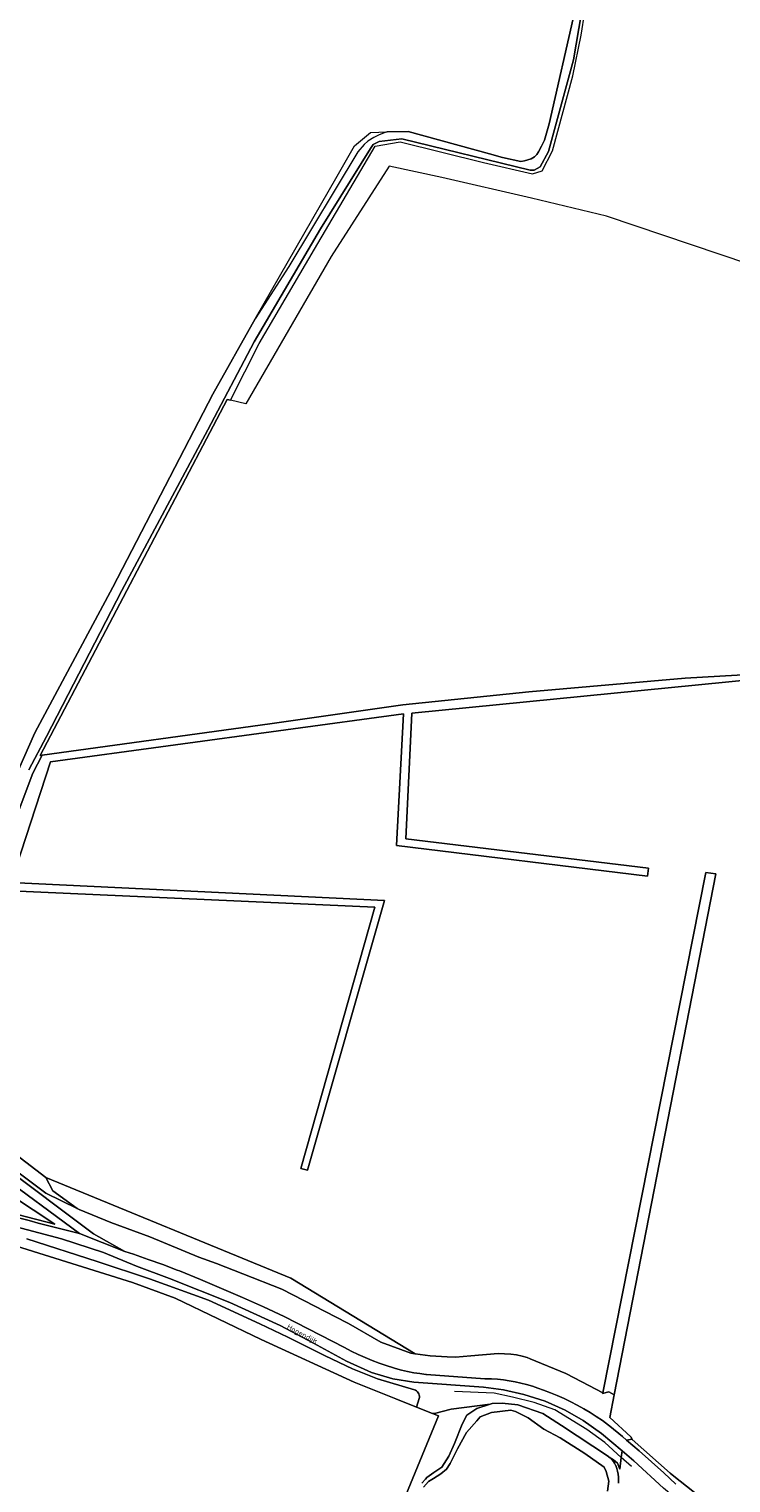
# Model space of a CAD drawing. Header units: metres. Extents: x 178952 to 185583, y 415201 to 419317.
# Tile 102 of 165: x 182157 to 182405, y 417332 to 417845. Entities that reach past the tile are written whole.
import ezdxf
from ezdxf.enums import TextEntityAlignment as Align

# ---------------------------------------------------------------- set-up
doc = ezdxf.new("R2010")
doc.units = ezdxf.units.M
for name, color, linetype, lineweight in [('B-XX-GR-BEPLANTING_CULTUUR_BOSPLANTSOEN-GV', 253, 'Continuous', 18), ('B-XX-GR-GRAS-GV', 253, 'Continuous', 13), ('B-XX-GR-HAAG-G', 253, 'GR-HAAG1', 13), ('B-XX-OG-TERREIN_CULTUURSCHEIDING-GV', 253, 'Continuous', 18), ('B-XX-OG-TOPOGRAFIE-T18', 253, 'Continuous', 18), ('B-XX-OG-WATER-GV', 253, 'Continuous', 18), ('B-XX-OG-WATER_SLOOT-GV', 253, 'Continuous', 18), ('B-XX-OG-WEG-GV', 253, 'Continuous', 18), ('B-XX-VH-ONVERHARD-GV', 253, 'Continuous', 18), ('B-XX-VH-VERHARDING_HALFVERHARDING_GRIND-GV', 251, 'Continuous', 18)]:
    doc.layers.add(name, color=color, linetype=linetype, lineweight=lineweight)
doc.styles.add('NLCS-ISO-M-T18', font='NLCS-ISO.ttf', dxfattribs={"height": 1.8})
doc.linetypes.add('GR-HAAG1', pattern='A,6,[176,NLCS.SHX,S=0.125,R=0,X=0,Y=0],-2', length=8)

msp = doc.modelspace()

# ---------------------------------------------------------------- linework, layer by layer
at = {"layer": 'B-XX-GR-BEPLANTING_CULTUUR_BOSPLANTSOEN-GV'}
for points in [[(182413.395, 417617.098), (182388.971, 417615.763), (182333.717, 417610.825), (182289.2, 417606.25), (182242.21, 417599.582), (182161.749, 417588.474), (182158.441, 417582.138), (182148.782, 417556.486)], [(182150.74, 417540.619), (182279.249, 417534.879), (182253.08, 417442.524), (182255.411, 417441.991), (182282.712, 417537.21), (182150.804, 417543.602), (182164.649, 417586.149), (182289.331, 417603.16), (182286.907, 417556.653), (182375.587, 417545.822), (182375.988, 417548.624), (182290.231, 417559.031), (182292.333, 417603.36), (182413.913, 417615.368)], [(182147.871, 417445.208), (182162.981, 417433.863), (182174.064, 417428.481), (182165.504, 417434.661), (182163.048, 417439.352), (182143.735, 417454.162)], [(182146.651, 417444.36), (182179.801, 417419.531), (182190.891, 417413.281), (182193.941, 417412.271), (182199.132, 417410.485), (182204.298, 417408.623), (182209.435, 417406.686), (182210.176, 417406.388), (182217.654, 417403.327), (182225.102, 417400.192), (182232.519, 417396.983), (182239.903, 417393.701), (182247.255, 417390.347), (182268.578, 417379.352), (182270.952, 417378.109), (182273.363, 417376.937), (182275.807, 417375.837), (182278.283, 417374.811), (182280.789, 417373.859), (182283.322, 417372.983), (182285.88, 417372.182), (182286.56, 417371.983), (182288.682, 417371.403), (182290.824, 417370.9), (182292.983, 417370.475), (182295.155, 417370.129), (182297.339, 417369.862), (182297.522, 417369.844), (182318.131, 417368.311), (182318.41, 417368.31), (182320.506, 417368.26), (182322.6, 417368.131), (182324.687, 417367.921), (182326.764, 417367.632), (182328.829, 417367.264), (182330.878, 417366.818), (182332.909, 417366.293), (182334.918, 417365.692), (182336.903, 417365.014), (182338.861, 417364.262), (182341.311, 417363.359), (182343.732, 417362.381), (182346.122, 417361.33), (182348.479, 417360.206), (182350.8, 417359.01), (182353.084, 417357.743), (182355.327, 417356.408), (182357.529, 417355.004), (182359.687, 417353.533), (182361.798, 417351.998), (182362.276, 417351.636), (182366.761, 417347.928), (182368.247, 417346.676), (182370.144, 417346.96), (182369.675, 417347.817), (182362.279, 417354.597), (182363.842, 417362.618), (182361.924, 417363.735), (182359.713, 417363.107), (182359.778, 417363.308), (182352.352, 417367.231), (182346.733, 417370.2), (182334.203, 417375.327), (182333.041, 417375.802), (182331.266, 417376.285), (182329.34, 417376.81), (182327.261, 417376.965), (182322.855, 417377.292), (182313.152, 417376.401), (182307.8, 417375.91), (182304.801, 417376.068), (182298.8, 417376.384), (182293.549, 417377.101), (182292.717, 417377.214), (182291.956, 417377.318), (182281.422, 417381.302), (182270.012, 417387.847), (182269.464, 417388.049), (182246.427, 417400.014), (182232.555, 417405.411), (182223.287, 417409.054), (182217.046, 417411.279), (182199.744, 417418.457), (182186, 417423.464), (182174.765, 417428.141), (182174.064, 417428.481), (182162.981, 417433.863), (182147.871, 417445.208)], [(182152.953, 417426.33), (182166.136, 417422.889), (182150.87, 417433.074)], [(182156.338, 417417.709), (182181.15, 417409.766), (182199.665, 417403.569), (182220.429, 417396.132), (182238.624, 417387.721), (182248.465, 417383.029), (182261.692, 417376.441), (182271.382, 417371.829), (182280.25, 417368.355), (182293.243, 417364.399), (182293.654, 417364.247), (182294.03, 417364.024), (182294.359, 417363.735), (182294.63, 417363.392), (182294.835, 417363.005), (182294.966, 417362.587), (182295.019, 417362.153), (182294.992, 417361.716), (182294.906, 417361.351), (182293.959, 417358.34), (182299.675, 417356.109), (182300.316, 417356.004), (182306.223, 417357.638), (182320.024, 417359.327), (182320.734, 417359.561), (182324.283, 417359.702), (182329.784, 417359.145), (182338.659, 417356.053), (182345.218, 417351.854), (182361.785, 417340.876), (182361.884, 417340.811), (182363.577, 417339.689), (182364.985, 417338.566), (182365.883, 417336.394), (182366.348, 417340.548), (182366.611, 417342.893), (182359.401, 417349.031), (182352.901, 417353.552), (182346.521, 417357.192), (182339.451, 417360.391), (182331.92, 417362.81), (182324.731, 417364.392), (182317.7, 417365.31), (182293.041, 417367.07), (182285.571, 417368.262), (182278.061, 417370.571), (182269.281, 417374.531), (182257.631, 417380.952), (182245.851, 417387.151), (182228.041, 417395.261), (182206.651, 417403.731), (182195.079, 417408.083), (182183.326, 417412.959), (182168.503, 417417.772), (182148.495, 417423.031)], [(182295.844, 417331.504), (182297.221, 417332.908), (182297.69, 417333.436), (182300.07, 417335.281), (182302.883, 417337.094), (182305.376, 417341.004), (182307.395, 417345.484), (182310.092, 417352.249), (182311.783, 417355.484), (182315.293, 417357.769), (182320.024, 417359.327), (182306.223, 417357.638), (182300.316, 417356.004), (182299.675, 417356.109), (182301.782, 417355.287), (182288.512, 417323.217)]]:
    msp.add_lwpolyline(points, dxfattribs=at)
msp.add_lwpolyline([(182399.703, 417546.623), (182396.201, 417547.123), (182359.778, 417363.308), (182359.713, 417363.107), (182361.924, 417363.735), (182363.842, 417362.618)], close=True, dxfattribs=at)
at = {"layer": 'B-XX-GR-GRAS-GV'}
for points in [[(182441.49, 417751.723), (182361.122, 417778.847), (182334.668, 417785.21), (182302.968, 417792.465), (182284.327, 417796.484), (182263.789, 417764.56), (182233.629, 417712.591), (182228.283, 417713.844), (182227.08, 417714.126), (182160.975, 417588.367), (182161.749, 417588.474), (182242.21, 417599.582), (182289.2, 417606.25), (182333.717, 417610.825), (182388.971, 417615.763), (182413.395, 417617.098)], [(182413.913, 417615.368), (182292.333, 417603.36), (182290.231, 417559.031), (182375.988, 417548.624), (182375.587, 417545.822), (182286.907, 417556.653), (182289.331, 417603.16), (182164.649, 417586.149), (182150.804, 417543.602), (182282.712, 417537.21), (182255.411, 417441.991), (182253.08, 417442.524), (182279.249, 417534.879), (182150.74, 417540.619)], [(182143.735, 417454.162), (182163.048, 417439.352), (182249.605, 417403.829), (182293.549, 417377.101), (182298.8, 417376.384), (182304.801, 417376.068), (182307.8, 417375.91), (182313.152, 417376.401), (182322.855, 417377.292), (182327.261, 417376.965), (182329.34, 417376.81), (182331.266, 417376.285), (182333.041, 417375.802), (182334.203, 417375.327), (182346.733, 417370.2), (182352.352, 417367.231), (182359.778, 417363.308), (182396.201, 417547.123), (182399.703, 417546.623), (182363.842, 417362.618), (182362.279, 417354.597), (182369.675, 417347.817), (182370.144, 417346.96), (182370.19, 417346.877), (182383.665, 417334.992), (182384.885, 417333.916), (182398.986, 417322.851)], [(182288.512, 417323.217), (182301.782, 417355.287), (182299.675, 417356.109), (182293.959, 417358.34), (182286.668, 417361.185), (182271.924, 417367.082), (182239.117, 417382.196), (182208.706, 417396.756), (182193.593, 417402.285), (182152.677, 417415.187)]]:
    msp.add_lwpolyline(points, dxfattribs=at)
at = {"layer": 'B-XX-GR-HAAG-G', "ltscale": 0.2, "flags": 128}
msp.add_lwpolyline([(182369.902, 417337.348), (182366.348, 417340.548), (182360.536, 417345.782), (182354.214, 417350.436), (182342.881, 417357.322), (182335.553, 417359.927), (182327.907, 417361.798), (182321.375, 417363.216), (182307.404, 417363.821)], dxfattribs=at)
at = {"layer": 'B-XX-OG-TERREIN_CULTUURSCHEIDING-GV'}
for points in [[(182151.596, 417579.367), (182159.109, 417596.415), (182186.653, 417647.894), (182221.975, 417716.024), (182236.924, 417742.615), (182265.896, 417793.018), (182272.113, 417803.733), (182277.67, 417808.363), (182283.623, 417808.628), (182291.031, 417808.76), (182319.738, 417800.823), (182324.404, 417799.52), (182330.909, 417798.137), (182332.122, 417798.357), (182334.503, 417799.064), (182335.724, 417799.767), (182336.512, 417800.575), (182337.06, 417801.508), (182338.136, 417803.568), (182339.164, 417805.652), (182340.815, 417811.479), (182349.932, 417851.26)], [(182152.677, 417415.187), (182193.593, 417402.285), (182208.706, 417396.756), (182239.117, 417382.196), (182271.924, 417367.082), (182286.668, 417361.185), (182293.959, 417358.34), (182294.906, 417361.351), (182294.992, 417361.716), (182295.019, 417362.153), (182294.966, 417362.587), (182294.835, 417363.005), (182294.63, 417363.392), (182294.359, 417363.735), (182294.03, 417364.024), (182293.654, 417364.247), (182293.243, 417364.399), (182280.25, 417368.355), (182271.382, 417371.829), (182261.692, 417376.441), (182248.465, 417383.029), (182238.624, 417387.721), (182220.429, 417396.132), (182199.665, 417403.569), (182181.15, 417409.766), (182156.338, 417417.709)]]:
    msp.add_lwpolyline(points, dxfattribs=at)
msp.add_lwpolyline([(182163.048, 417439.352), (182165.504, 417434.661), (182174.064, 417428.481), (182174.765, 417428.141), (182186, 417423.464), (182199.744, 417418.457), (182217.046, 417411.279), (182223.287, 417409.054), (182232.555, 417405.411), (182246.427, 417400.014), (182269.464, 417388.049), (182270.012, 417387.847), (182281.422, 417381.302), (182291.956, 417377.318), (182292.717, 417377.214), (182293.549, 417377.101), (182249.605, 417403.829)], close=True, dxfattribs=at)
at = {"layer": 'B-XX-OG-WATER-GV', "flags": 128}
msp.add_lwpolyline([(182361.436, 417328.598), (182361.91, 417332.151), (182361.012, 417335.557), (182360.287, 417337.145), (182353.455, 417341.924), (182344.72, 417347.524), (182339.02, 417350.501), (182333.441, 417354.538), (182330.659, 417355.992), (182328.995, 417356.775), (182327.361, 417357.283), (182320.496, 417356.378), (182316.532, 417354.908), (182315.274, 417353.492), (182311.707, 417349.309), (182308.523, 417343.544), (182305.828, 417338.387), (182304.561, 417336.458), (182302.545, 417334.748), (182300.05, 417333.114), (182298.217, 417332.085), (182296.401, 417330.097)], dxfattribs=at)
at = {"layer": 'B-XX-OG-WATER_SLOOT-GV'}
for points in [[(182365.381, 417331.458), (182365.417, 417332.511), (182365.372, 417333.564), (182365.248, 417334.611), (182365.045, 417335.645), (182364.764, 417336.661), (182364.407, 417337.652), (182364.319, 417337.865), (182363.993, 417338.525), (182363.597, 417339.145), (182363.137, 417339.719), (182362.616, 417340.239), (182362.043, 417340.7), (182361.884, 417340.811), (182361.785, 417340.876), (182345.218, 417351.854), (182338.659, 417356.053), (182329.784, 417359.145), (182324.283, 417359.702), (182320.734, 417359.561), (182320.024, 417359.327), (182315.293, 417357.769), (182311.783, 417355.484), (182310.092, 417352.249), (182307.395, 417345.484), (182305.376, 417341.004), (182302.883, 417337.094), (182300.07, 417335.281), (182297.69, 417333.436), (182297.221, 417332.908), (182295.844, 417331.504)], [(182296.401, 417330.097), (182298.217, 417332.085), (182300.05, 417333.114), (182302.545, 417334.748), (182304.561, 417336.458), (182305.828, 417338.387), (182308.523, 417343.544), (182311.707, 417349.309), (182315.274, 417353.492), (182316.532, 417354.908), (182320.496, 417356.378), (182327.361, 417357.283), (182328.995, 417356.775), (182330.659, 417355.992), (182333.441, 417354.538), (182339.02, 417350.501), (182344.72, 417347.524), (182353.455, 417341.924), (182360.287, 417337.145), (182361.012, 417335.557), (182361.91, 417332.151), (182361.436, 417328.598)]]:
    msp.add_lwpolyline(points, dxfattribs=at)
at = {"layer": 'B-XX-OG-WEG-GV'}
for points in [[(182148.782, 417556.486), (182158.441, 417582.138), (182161.749, 417588.474), (182160.975, 417588.367), (182227.08, 417714.126), (182228.283, 417713.844), (182238.328, 417733.835), (182257.963, 417767.247), (182279.34, 417803.508), (182288.207, 417805.092), (182317.66, 417797.808), (182334.92, 417793.849), (182338.404, 417794.799), (182342.046, 417801.925), (182349.171, 417828.369), (182352.18, 417842.779), (182358.672, 417884.107)], [(182355.176, 417867.358), (182349.437, 417834.02), (182340.684, 417801.722), (182337.72, 417796.276), (182335.514, 417795.117), (182334.105, 417795.142), (182288.828, 417806.169), (182280.844, 417805.183), (182278.616, 417804.095), (182277.722, 417802.724), (182260.109, 417774.344), (182236.676, 417734.482), (182220.237, 417703.355), (182189.829, 417646.626), (182163.228, 417595.141), (182156.978, 417583.29)], [(182153.768, 417425.086), (182157.083, 417424.221), (182160.27, 417423.311), (182174.877, 417419.595), (182145.471, 417441.321)], [(182150.87, 417433.074), (182166.136, 417422.889), (182152.953, 417426.33)], [(182370.761, 417339.36), (182366.611, 417342.893), (182366.348, 417340.548), (182365.883, 417336.394), (182364.985, 417338.566), (182363.577, 417339.689), (182361.884, 417340.811), (182362.043, 417340.7), (182362.616, 417340.239), (182363.137, 417339.719), (182363.597, 417339.145), (182363.993, 417338.525), (182364.319, 417337.865), (182364.407, 417337.652), (182364.764, 417336.661), (182365.045, 417335.645), (182365.248, 417334.611), (182365.372, 417333.564), (182365.417, 417332.511), (182365.381, 417331.458)], [(182398.986, 417322.851), (182384.885, 417333.916), (182383.665, 417334.992), (182370.19, 417346.877), (182370.144, 417346.96), (182368.247, 417346.676), (182372.663, 417342.886), (182377.027, 417339.036), (182381.337, 417335.126), (182385.594, 417331.157)], [(182402.095, 417313.534), (182388.621, 417323.621), (182381.301, 417329.731), (182370.761, 417339.36)]]:
    msp.add_lwpolyline(points, dxfattribs=at)
at = {"layer": 'B-XX-VH-ONVERHARD-GV'}
for points in [[(182174.877, 417419.595), (182160.27, 417423.311), (182157.083, 417424.221), (182153.768, 417425.086)], [(182148.495, 417423.031), (182168.503, 417417.772), (182183.326, 417412.959), (182195.079, 417408.083), (182206.651, 417403.731), (182228.041, 417395.261), (182245.851, 417387.151), (182257.631, 417380.952), (182269.281, 417374.531), (182278.061, 417370.571), (182285.571, 417368.262), (182293.041, 417367.07), (182317.7, 417365.31), (182324.731, 417364.392), (182331.92, 417362.81), (182339.451, 417360.391), (182346.521, 417357.192), (182352.901, 417353.552), (182359.401, 417349.031), (182366.611, 417342.893), (182370.761, 417339.36), (182381.301, 417329.731)], [(182385.594, 417331.157), (182381.337, 417335.126), (182377.027, 417339.036), (182372.663, 417342.886), (182368.247, 417346.676), (182366.761, 417347.928), (182362.276, 417351.636), (182361.798, 417351.998), (182359.687, 417353.533), (182357.529, 417355.004), (182355.327, 417356.408), (182353.084, 417357.743), (182350.8, 417359.01), (182348.479, 417360.206), (182346.122, 417361.33), (182343.732, 417362.381), (182341.311, 417363.359), (182338.861, 417364.262), (182336.903, 417365.014), (182334.918, 417365.692), (182332.909, 417366.293), (182330.878, 417366.818), (182328.829, 417367.264), (182326.764, 417367.632), (182324.687, 417367.921), (182322.6, 417368.131), (182320.506, 417368.26), (182318.41, 417368.31), (182318.131, 417368.311), (182297.522, 417369.844), (182297.339, 417369.862), (182295.155, 417370.129), (182292.983, 417370.475), (182290.824, 417370.9), (182288.682, 417371.403), (182286.56, 417371.983), (182285.88, 417372.182), (182283.322, 417372.983), (182280.789, 417373.859), (182278.283, 417374.811), (182275.807, 417375.837), (182273.363, 417376.937), (182270.952, 417378.109), (182268.578, 417379.352), (182247.255, 417390.347), (182239.903, 417393.701), (182232.519, 417396.983), (182225.102, 417400.192), (182217.654, 417403.327), (182210.176, 417406.388), (182209.435, 417406.686), (182204.298, 417408.623), (182199.132, 417410.485), (182193.941, 417412.271), (182190.891, 417413.281), (182174.877, 417419.595)]]:
    msp.add_lwpolyline(points, dxfattribs=at)
at = {"layer": 'B-XX-VH-VERHARDING_HALFVERHARDING_GRIND-GV'}
for points in [[(182156.978, 417583.29), (182163.228, 417595.141), (182189.829, 417646.626), (182220.237, 417703.355), (182236.676, 417734.482), (182260.109, 417774.344), (182277.722, 417802.724), (182278.616, 417804.095), (182280.844, 417805.183), (182288.828, 417806.169), (182334.105, 417795.142), (182335.514, 417795.117), (182337.72, 417796.276), (182340.684, 417801.722), (182349.437, 417834.02), (182355.176, 417867.358)], [(182349.932, 417851.26), (182340.815, 417811.479), (182339.164, 417805.652), (182338.136, 417803.568), (182337.06, 417801.508), (182336.512, 417800.575), (182335.724, 417799.767), (182334.503, 417799.064), (182332.122, 417798.357), (182330.909, 417798.137), (182324.404, 417799.52), (182319.738, 417800.823), (182291.031, 417808.76), (182283.623, 417808.628), (182283.089, 417808.487), (182280.605, 417807.467), (182278.922, 417806.579), (182276.821, 417805.359), (182275.471, 417804.175), (182273.249, 417801.555), (182248.922, 417761.046), (182236.924, 417742.615), (182221.975, 417716.024), (182186.653, 417647.894), (182159.109, 417596.415), (182151.596, 417579.367)], [(182145.471, 417441.321), (182174.877, 417419.595), (182190.891, 417413.281), (182179.801, 417419.531), (182146.651, 417444.36)]]:
    msp.add_lwpolyline(points, dxfattribs=at)

# ---------------------------------------------------------------- texts
at = {"layer": 'B-XX-OG-TOPOGRAFIE-T18', "style": 'NLCS-ISO-M-T18'}
msp.add_text('Hogendijk', height=1.8, rotation=332.2, dxfattribs=at).set_placement((182253.62, 417384.167), align=Align.MIDDLE_CENTER)

doc.saveas('drawing.dxf')
